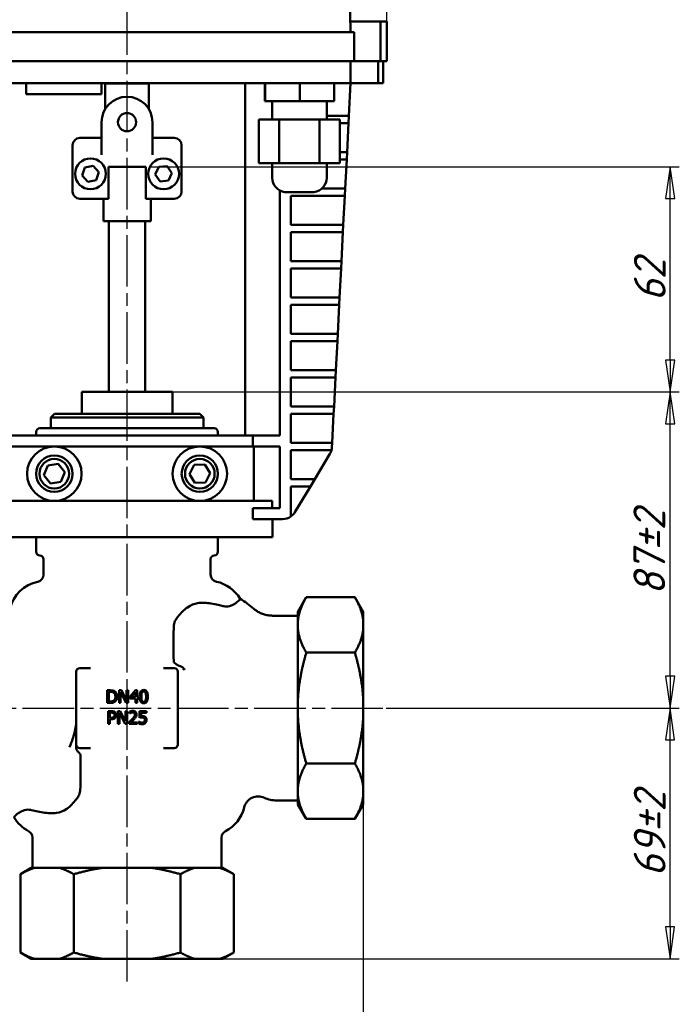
# Model space of a CAD drawing. Header units: millimetres. Extents: x -2152 to 4800, y -270 to 948.
# Tile 5 of 9: x 256 to 437, y 221 to 492. Entities that reach past the tile are written whole.
import ezdxf

# ---------------------------------------------------------------- set-up
doc = ezdxf.new("R2010")
doc.units = ezdxf.units.MM
doc.header["$LTSCALE"] = 2.5
doc.linetypes.add('CHAIN', pattern=[0.7087, 0.4724, -0.0591, 0.1181, -0.0591])
for name, color, linetype, lineweight in [('Видимый контур (ГОСТ)', 7, 'Continuous', 50), ('Линия резьбы (ГОСТ)', 7, 'Continuous', 25), ('Осевая линия (ГОСТ)', 7, 'Continuous', 25), ('Размер (ГОСТ)', 7, 'Continuous', 25)]:
    doc.layers.add(name, color=color, linetype=linetype, lineweight=lineweight)
doc.styles.add('Обычный текст (ГОСТ)', font='GOST Common Italic.ttf')
doc.dimstyles.new('Обычный (ГОСТ)', dxfattribs={"dimscale": 2.5, "dimtxt": 3.5, "dimasz": 3.5, "dimexe": 1, "dimexo": 0, "dimgap": 0.5, "dimtad": 1, "dimtxsty": 'Обычный текст (ГОСТ)', "dimblk": 'Filled-1', "dimcen": 0.09, "dimdle": 15, "dimclrd": 256, "dimclre": 256, "dimclrt": 256, "dimazin": 2, "dimtfac": 0.714286, "dimtdec": 3, "dimtmove": 0, "dimatfit": 3, "dimfxl": 1, "dimtolj": 1, "dimlwd": 25, "dimlwe": 25, "dimarcsym": 0})

# ---------------------------------------------------------------- blocks, each defined once
blk = doc.blocks.new('Filled-1')
at = {"color": 0}
for p, q in [((0, 0), (-1, 0.143)), ((-1, 0.143), (-1, -0.143)), ((-1, 0), (0, 0)), ((-1, -0.143), (0, 0))]:
    blk.add_line(p, q, dxfattribs=at)
at = {"color": 0, "flags": 128}
blk.add_lwpolyline([(-1, -0.143), (0, 0), (-1, 0.143), (-1, -0.143)], dxfattribs=at)
at = {"color": 0}
blk.add_solid([(-1, -0.143), (0, 0), (-1, 0.143), (-1, -0.143)], dxfattribs=at)
blk = doc.blocks.new('*D11')
at = {"layer": 'Defpoints', "color": 0, "linetype": 'Continuous', "transparency": 16777216}
for p in [(220.09, 280.98), (350.09, 280.98), (350.09, 193.48)]:
    blk.add_point(p, dxfattribs=at)
at = {"layer": 'Размер (ГОСТ)', "linetype": 'Continuous', "lineweight": 25, "transparency": 16777216}
for p, q in [((220.09, 280.98), (220.09, 190.98)), ((350.09, 280.98), (350.09, 190.98)), ((228.84, 193.48), (341.34, 193.48))]:
    blk.add_line(p, q, dxfattribs=at)
at = {"layer": 'Размер (ГОСТ)', "linetype": 'Continuous', "lineweight": 25, "transparency": 16777216, "xscale": 8.75, "yscale": 8.75, "zscale": 8.75, "rotation": 180}
blk.add_blockref('Filled-1', (220.09, 193.48), dxfattribs=at)
at = {"layer": 'Размер (ГОСТ)', "linetype": 'Continuous', "lineweight": 25, "transparency": 16777216, "xscale": 8.75, "yscale": 8.75, "zscale": 8.75}
blk.add_blockref('Filled-1', (350.09, 193.48), dxfattribs=at)
at = {"layer": 'Размер (ГОСТ)', "linetype": 'Continuous', "lineweight": 25, "transparency": 16777216, "insert": (271.01, 203.48), "char_height": 8.75, "attachment_point": 1, "style": 'Обычный текст (ГОСТ)'}
blk.add_mtext('\\A1;\\fGOST Common|b0|i1;{\\H8.7500;130±2}', dxfattribs=at)
blk = doc.blocks.new('*D12')
at = {"layer": 'Defpoints', "color": 0, "linetype": 'Continuous', "transparency": 16777216}
for p in [(356.34, 302.79), (434.51, 302.79), (303.63, 233.79)]:
    blk.add_point(p, dxfattribs=at)
at = {"layer": 'Размер (ГОСТ)', "linetype": 'Continuous', "lineweight": 25, "transparency": 16777216}
for p, q in [((356.34, 302.79), (437.01, 302.79)), ((434.51, 242.54), (434.51, 294.04)), ((303.63, 233.79), (437.01, 233.79))]:
    blk.add_line(p, q, dxfattribs=at)
at = {"layer": 'Размер (ГОСТ)', "linetype": 'Continuous', "lineweight": 25, "transparency": 16777216, "xscale": 8.75, "yscale": 8.75, "zscale": 8.75}
for p, rotation in [((434.51, 302.79), 90), ((434.51, 233.79), 270)]:
    blk.add_blockref('Filled-1', p, dxfattribs=dict(at, rotation=rotation))
at = {"layer": 'Размер (ГОСТ)', "linetype": 'Continuous', "lineweight": 25, "transparency": 16777216, "insert": (424.51, 256.37), "char_height": 8.75, "attachment_point": 1, "rotation": 90, "style": 'Обычный текст (ГОСТ)'}
blk.add_mtext('\\A1;\\fGOST Common|b0|i1;{\\H8.7500;69±2}', dxfattribs=at)
blk = doc.blocks.new('*D13')
at = {"layer": 'Defpoints', "color": 0, "linetype": 'Continuous', "transparency": 16777216}
for p in [(297.04, 389.79), (434.53, 389.79), (356.34, 302.79)]:
    blk.add_point(p, dxfattribs=at)
at = {"layer": 'Размер (ГОСТ)', "linetype": 'Continuous', "lineweight": 25, "transparency": 16777216}
for p, q in [((297.04, 389.79), (437.03, 389.79)), ((434.53, 311.54), (434.53, 381.04)), ((356.34, 302.79), (437.03, 302.79))]:
    blk.add_line(p, q, dxfattribs=at)
at = {"layer": 'Размер (ГОСТ)', "linetype": 'Continuous', "lineweight": 25, "transparency": 16777216, "xscale": 8.75, "yscale": 8.75, "zscale": 8.75}
for p, rotation in [((434.53, 389.79), 90), ((434.53, 302.79), 270)]:
    blk.add_blockref('Filled-1', p, dxfattribs=dict(at, rotation=rotation))
at = {"layer": 'Размер (ГОСТ)', "linetype": 'Continuous', "lineweight": 25, "transparency": 16777216, "insert": (424.41, 333.86), "char_height": 8.75, "attachment_point": 1, "rotation": 90, "style": 'Обычный текст (ГОСТ)'}
blk.add_mtext('\\A1;\\fGOST Common|b0|i1;{\\H8.7500;87±2}', dxfattribs=at)
blk = doc.blocks.new('*D14')
at = {"layer": 'Defpoints', "color": 0, "linetype": 'Continuous', "transparency": 16777216}
for p in [(291.59, 451.79), (434.54, 451.79), (297.04, 389.79)]:
    blk.add_point(p, dxfattribs=at)
at = {"layer": 'Размер (ГОСТ)', "linetype": 'Continuous', "lineweight": 25, "transparency": 16777216}
for p, q in [((291.59, 451.79), (437.04, 451.79)), ((434.54, 398.54), (434.54, 443.04)), ((297.04, 389.79), (437.04, 389.79))]:
    blk.add_line(p, q, dxfattribs=at)
at = {"layer": 'Размер (ГОСТ)', "linetype": 'Continuous', "lineweight": 25, "transparency": 16777216, "xscale": 8.75, "yscale": 8.75, "zscale": 8.75}
for p, rotation in [((434.54, 451.79), 90), ((434.54, 389.79), 270)]:
    blk.add_blockref('Filled-1', p, dxfattribs=dict(at, rotation=rotation))
at = {"layer": 'Размер (ГОСТ)', "linetype": 'Continuous', "lineweight": 25, "transparency": 16777216, "insert": (424.54, 414.71), "char_height": 8.75, "attachment_point": 1, "rotation": 90, "style": 'Обычный текст (ГОСТ)'}
blk.add_mtext('\\A1;62', dxfattribs=at)
blk = doc.blocks.new('*D15')
at = {"layer": 'Defpoints', "color": 0, "linetype": 'Continuous', "transparency": 16777216}
for p in [(356.59, 654.29), (213.59, 491.79), (356.59, 491.79)]:
    blk.add_point(p, dxfattribs=at)
at = {"layer": 'Размер (ГОСТ)', "linetype": 'Continuous', "lineweight": 25, "transparency": 16777216}
for p, q in [((213.59, 491.79), (213.59, 656.79)), ((356.59, 491.79), (356.59, 656.79)), ((222.34, 654.29), (347.84, 654.29))]:
    blk.add_line(p, q, dxfattribs=at)
at = {"layer": 'Размер (ГОСТ)', "linetype": 'Continuous', "lineweight": 25, "transparency": 16777216, "xscale": 8.75, "yscale": 8.75, "zscale": 8.75, "rotation": 180}
blk.add_blockref('Filled-1', (213.59, 654.29), dxfattribs=at)
at = {"layer": 'Размер (ГОСТ)', "linetype": 'Continuous', "lineweight": 25, "transparency": 16777216, "xscale": 8.75, "yscale": 8.75, "zscale": 8.75}
blk.add_blockref('Filled-1', (356.59, 654.29), dxfattribs=at)
at = {"layer": 'Размер (ГОСТ)', "linetype": 'Continuous', "lineweight": 25, "transparency": 16777216, "insert": (276.91, 664.29), "char_height": 8.75, "attachment_point": 1, "style": 'Обычный текст (ГОСТ)'}
blk.add_mtext('\\A1;143', dxfattribs=at)

msp = doc.modelspace()

# ---------------------------------------------------------------- linework, layer by layer
at = {"layer": 'Видимый контур (ГОСТ)'}
for p, q in [((346.588, 488.788), (346.274, 506.823)), ((346.536, 491.788), (354.789, 491.788)), ((354.789, 480.788), (354.789, 491.788)), ((356.588, 491.788), (354.789, 491.788)), ((356.588, 480.788), (356.588, 491.788)), ((227.588, 488.788), (342.588, 488.788)), ((342.588, 488.788), (347.588, 488.788)), ((347.588, 480.788), (347.588, 488.788)), ((227.588, 480.788), (342.588, 480.788)), ((347.588, 480.788), (342.588, 480.788)), ((346.588, 474.788), (346.588, 480.788)), ((347.588, 480.788), (354.789, 480.788)), ((354.137, 480.788), (354.137, 474.788)), ((356.588, 480.788), (354.789, 480.788)), ((355.588, 480.788), (355.588, 474.788)), ((341.588, 474.788), (228.588, 474.788)), ((257.346, 474.788), (257.346, 471.788)), ((278.058, 474.788), (278.058, 471.788)), ((279.088, 474.697), (291.088, 474.697)), ((279.088, 467.639), (279.088, 474.697)), ((291.088, 467.639), (291.088, 474.697)), ((317.588, 474.788), (317.588, 377.788)), ((322.99, 474.788), (322.99, 469.788)), ((323.079, 474.788), (323.079, 469.788)), ((332.604, 474.788), (332.604, 469.788)), ((346.588, 474.788), (341.588, 474.788)), ((342.04, 474.788), (342.04, 469.788)), ((346.128, 465.788), (346.588, 474.788)), ((354.137, 474.788), (346.588, 474.788)), ((354.137, 474.788), (355.588, 474.788)), ((278.058, 471.788), (257.346, 471.788)), ((323.079, 469.788), (322.99, 469.788)), ((332.604, 469.788), (323.079, 469.788)), ((325.015, 469.788), (325.015, 464.788)), ((342.04, 469.788), (332.604, 469.788)), ((340.015, 469.788), (340.015, 464.788)), ((278.088, 458.742), (278.088, 464.034)), ((292.088, 464.034), (292.088, 458.742)), ((326.9, 464.788), (321.365, 464.788)), ((321.365, 464.788), (321.365, 452.788)), ((338.051, 464.788), (326.9, 464.788)), ((326.9, 464.788), (326.9, 452.788)), ((343.666, 464.788), (338.051, 464.788)), ((338.051, 464.788), (338.051, 452.788)), ((342.123, 465.788), (340.015, 465.788)), ((342.123, 465.788), (346.128, 465.788)), ((343.666, 464.788), (343.666, 452.788)), ((346.026, 463.788), (343.666, 463.788)), ((345.617, 455.788), (346.026, 463.788)), ((346.026, 463.788), (346.128, 465.788)), ((278.088, 459.697), (272.088, 459.697)), ((278.088, 456.888), (278.088, 458.742)), ((298.088, 459.697), (292.088, 459.697)), ((292.088, 458.742), (292.088, 456.888)), ((270.088, 457.697), (270.088, 444.948)), ((278.088, 456.888), (278.088, 455.034)), ((292.088, 455.034), (292.088, 456.888)), ((300.088, 444.948), (300.088, 457.697)), ((343.666, 455.788), (345.617, 455.788)), ((345.515, 453.788), (345.617, 455.788)), ((326.9, 452.788), (321.365, 452.788)), ((325.015, 452.788), (325.015, 448.756)), ((338.051, 452.788), (326.9, 452.788)), ((343.666, 452.788), (338.051, 452.788)), ((340.015, 452.788), (340.015, 448.756)), ((345.515, 453.788), (343.666, 453.788)), ((345.105, 445.788), (345.515, 453.788)), ((272.772, 449.341), (273.486, 451.537)), ((273.486, 451.537), (275.745, 452.017)), ((275.745, 452.017), (277.29, 450.3)), ((277.29, 450.3), (276.575, 448.104)), ((279.965, 451.788), (279.965, 442.948)), ((290.212, 451.788), (279.965, 451.788)), ((290.212, 442.948), (290.212, 451.788)), ((292.847, 449.599), (293.805, 451.701)), ((293.805, 451.701), (296.104, 451.922)), ((296.104, 451.922), (297.445, 450.042)), ((297.445, 450.042), (296.487, 447.94)), ((274.316, 447.624), (272.772, 449.341)), ((276.575, 448.104), (274.316, 447.624)), ((294.188, 447.719), (292.847, 449.599)), ((296.487, 447.94), (294.188, 447.719)), ((327.12, 445.234), (327.12, 377.788)), ((336.515, 444.788), (328.515, 444.788)), ((341.1, 445.788), (338.696, 445.788)), ((341.1, 445.788), (345.105, 445.788)), ((345.003, 443.788), (345.105, 445.788)), ((272.088, 442.948), (279.965, 442.948)), ((278.588, 436.788), (278.588, 442.948)), ((290.212, 442.948), (298.088, 442.948)), ((291.588, 436.788), (291.588, 442.948)), ((330.12, 443.788), (330.12, 435.788)), ((330.12, 443.788), (340.998, 443.788)), ((345.003, 443.788), (340.998, 443.788)), ((344.594, 435.788), (345.003, 443.788)), ((291.588, 436.788), (278.588, 436.788)), ((280.088, 389.788), (280.088, 436.788)), ((290.088, 389.788), (290.088, 436.788)), ((340.589, 435.788), (330.12, 435.788)), ((330.12, 433.788), (330.12, 425.788)), ((330.12, 433.788), (340.486, 433.788)), ((344.492, 433.788), (340.486, 433.788)), ((340.589, 435.788), (344.594, 435.788)), ((344.083, 425.788), (344.492, 433.788)), ((344.492, 433.788), (344.594, 435.788)), ((340.077, 425.788), (330.12, 425.788)), ((340.077, 425.788), (344.083, 425.788)), ((343.98, 423.788), (344.083, 425.788)), ((330.12, 423.788), (330.12, 415.788)), ((330.12, 423.788), (339.975, 423.788)), ((343.98, 423.788), (339.975, 423.788)), ((343.571, 415.788), (343.98, 423.788)), ((339.566, 415.788), (330.12, 415.788)), ((339.566, 415.788), (343.571, 415.788)), ((343.469, 413.788), (343.571, 415.788)), ((330.12, 413.788), (330.12, 405.788)), ((330.12, 413.788), (339.464, 413.788)), ((343.469, 413.788), (339.464, 413.788)), ((343.06, 405.788), (343.469, 413.788)), ((339.055, 405.788), (330.12, 405.788)), ((330.12, 403.788), (330.12, 395.788)), ((330.12, 403.788), (338.952, 403.788)), ((342.958, 403.788), (338.952, 403.788)), ((339.055, 405.788), (343.06, 405.788)), ((342.548, 395.788), (342.958, 403.788)), ((342.958, 403.788), (343.06, 405.788)), ((338.543, 395.788), (330.12, 395.788)), ((338.543, 395.788), (342.548, 395.788)), ((342.446, 393.788), (342.548, 395.788)), ((330.12, 393.788), (330.12, 385.788)), ((330.12, 393.788), (338.441, 393.788)), ((342.446, 393.788), (338.441, 393.788)), ((342.037, 385.788), (342.446, 393.788)), ((272.632, 389.788), (273.132, 389.788)), ((272.632, 389.788), (272.632, 383.788)), ((273.132, 389.788), (284.588, 389.788)), ((284.588, 389.788), (285.588, 389.788)), ((285.588, 389.788), (297.045, 389.788)), ((297.045, 389.788), (297.545, 389.788)), ((297.545, 383.788), (297.545, 389.788)), ((338.032, 385.788), (330.12, 385.788)), ((338.032, 385.788), (342.037, 385.788)), ((341.935, 383.788), (342.037, 385.788)), ((265.088, 383.788), (264.088, 382.788)), ((306.088, 382.788), (264.088, 382.788)), ((264.088, 379.788), (264.088, 382.788)), ((265.088, 383.788), (305.088, 383.788)), ((305.088, 383.788), (306.088, 382.788)), ((306.088, 379.788), (306.088, 382.788)), ((330.12, 383.788), (330.12, 375.788)), ((330.12, 383.788), (337.93, 383.788)), ((341.935, 383.788), (337.93, 383.788)), ((341.526, 375.788), (341.935, 383.788)), ((261.088, 379.788), (309.088, 379.788)), ((319.729, 377.788), (250.447, 377.788)), ((260.088, 377.788), (260.088, 378.788)), ((310.088, 377.788), (310.088, 378.788)), ((319.729, 377.788), (327.12, 377.788)), ((319.729, 374.788), (319.729, 377.788)), ((265.068, 374.788), (250.447, 374.788)), ((305.109, 374.788), (265.068, 374.788)), ((319.729, 374.788), (305.109, 374.788)), ((319.729, 374.788), (327.12, 374.788)), ((319.96, 374.788), (319.96, 359.788)), ((327.12, 374.788), (327.12, 357.788)), ((337.52, 375.788), (330.12, 375.788)), ((337.52, 375.788), (341.526, 375.788)), ((341.464, 374.59), (341.526, 375.788)), ((330.12, 373.788), (330.12, 365.788)), ((330.12, 373.788), (337.418, 373.788)), ((336.726, 365.788), (340.899, 372.735)), ((341.341, 373.788), (337.418, 373.788)), ((262.208, 366.898), (263.301, 369.57)), ((263.301, 369.57), (266.161, 369.96)), ((266.161, 369.96), (267.929, 367.677)), ((302.224, 367.177), (303.571, 369.731)), ((303.571, 369.731), (306.455, 369.841)), ((306.455, 369.841), (307.993, 367.398)), ((263.975, 364.616), (262.208, 366.898)), ((267.929, 367.677), (266.836, 365.005)), ((303.762, 364.734), (302.224, 367.177)), ((307.993, 367.398), (306.647, 364.845)), ((266.836, 365.005), (263.975, 364.616)), ((306.647, 364.845), (303.762, 364.734)), ((332.06, 365.788), (330.12, 365.788)), ((330.12, 363.788), (330.12, 355.49)), ((330.12, 363.788), (330.859, 363.788)), ((335.525, 363.788), (330.859, 363.788)), ((331.286, 356.728), (335.525, 363.788)), ((332.06, 365.788), (336.726, 365.788)), ((335.525, 363.788), (336.726, 365.788)), ((265.068, 359.788), (245.201, 359.788)), ((305.109, 359.788), (265.068, 359.788)), ((324.976, 359.788), (305.109, 359.788)), ((319.729, 354.788), (319.729, 357.788)), ((319.729, 357.788), (327.12, 357.788)), ((324.976, 359.788), (324.976, 357.788)), ((327.857, 354.788), (319.729, 354.788)), ((325.088, 354.788), (325.088, 349.788)), ((245.088, 349.788), (325.088, 349.788)), ((260.088, 349.788), (260.088, 345.788)), ((310.088, 349.788), (310.088, 345.788)), ((262.088, 339.524), (262.088, 343.788)), ((308.088, 339.524), (308.088, 343.788)), ((332.088, 329.301), (334.398, 333.301)), ((347.779, 333.301), (334.398, 333.301)), ((350.088, 329.301), (347.779, 333.301)), ((332.088, 328.213), (325.133, 328.213)), ((332.088, 329.301), (332.088, 326.751)), ((350.088, 326.751), (350.088, 329.301)), ((332.088, 324.593), (332.088, 326.751)), ((350.088, 324.593), (350.088, 326.751)), ((332.088, 324.593), (332.088, 304.946)), ((350.088, 304.946), (350.088, 324.593)), ((347.779, 318.044), (334.398, 318.044)), ((271.088, 313.077), (271.088, 312.788)), ((271.088, 312.788), (271.088, 292.788)), ((275.026, 313.788), (272.088, 313.788)), ((298.088, 313.788), (295.151, 313.788)), ((299.088, 292.788), (299.088, 312.788)), ((280.405, 307.687), (279.608, 307.687)), ((279.608, 307.687), (279.608, 304.187)), ((280.073, 307.284), (280.427, 307.284)), ((280.073, 304.59), (280.073, 307.284)), ((283.533, 307.687), (282.872, 307.687)), ((282.872, 307.687), (282.872, 304.187)), ((283.306, 304.187), (283.306, 307.205)), ((283.306, 307.205), (284.855, 304.187)), ((284.943, 304.916), (283.533, 307.687)), ((285.377, 307.687), (284.943, 307.687)), ((284.943, 307.687), (284.943, 304.916)), ((285.377, 304.187), (285.377, 307.687)), ((287.39, 307.687), (285.825, 305.883)), ((286.194, 305.767), (287.371, 307.134)), ((287.371, 307.134), (287.371, 305.767)), ((287.822, 307.687), (287.39, 307.687)), ((287.822, 305.767), (287.822, 307.687)), ((279.608, 304.187), (280.413, 304.187)), ((280.427, 304.59), (280.073, 304.59)), ((282.872, 304.187), (283.306, 304.187)), ((284.855, 304.187), (285.377, 304.187)), ((285.825, 305.883), (285.825, 305.39)), ((285.825, 305.39), (287.371, 305.39)), ((287.371, 305.767), (286.194, 305.767)), ((287.371, 305.39), (287.371, 304.187)), ((287.371, 304.187), (287.822, 304.187)), ((288.238, 305.767), (287.822, 305.767)), ((287.822, 304.187), (287.822, 305.39)), ((287.822, 305.39), (288.238, 305.39)), ((288.238, 305.39), (288.238, 305.767)), ((332.088, 300.63), (332.088, 304.946)), ((350.088, 300.63), (350.088, 304.946)), ((280.792, 301.924), (279.913, 301.924)), ((279.913, 301.924), (279.913, 298.424)), ((280.378, 300.126), (280.378, 301.522)), ((280.378, 301.522), (280.763, 301.522)), ((283.228, 301.924), (282.567, 301.924)), ((282.567, 301.924), (282.567, 298.424)), ((283.001, 301.442), (284.55, 298.424)), ((283.001, 298.424), (283.001, 301.442)), ((284.638, 299.153), (283.228, 301.924)), ((285.072, 301.924), (284.638, 301.924)), ((284.638, 301.924), (284.638, 299.153)), ((285.072, 298.424), (285.072, 301.924)), ((285.755, 301.788), (285.755, 301.289)), ((285.755, 301.289), (285.781, 301.289)), ((290.41, 301.924), (288.49, 301.924)), ((288.49, 301.924), (288.49, 300.121)), ((288.94, 300.58), (288.94, 301.513)), ((288.94, 301.513), (290.41, 301.513)), ((290.41, 301.513), (290.41, 301.924)), ((279.913, 298.424), (280.378, 298.424)), ((280.695, 300.126), (280.378, 300.126)), ((280.378, 298.424), (280.378, 299.729)), ((280.378, 299.729), (280.772, 299.729)), ((282.567, 298.424), (283.001, 298.424)), ((284.55, 298.424), (285.072, 298.424)), ((285.682, 298.921), (285.682, 298.424)), ((285.682, 298.424), (287.84, 298.424)), ((287.84, 298.83), (286.121, 298.83)), ((287.84, 298.424), (287.84, 298.83)), ((288.379, 299.046), (288.345, 299.046)), ((288.345, 299.046), (288.345, 298.549)), ((332.088, 300.63), (332.088, 280.982)), ((350.088, 280.982), (350.088, 300.63)), ((271.088, 292.788), (271.088, 292.007)), ((299.088, 292.499), (299.088, 292.788)), ((272.088, 291.788), (275.026, 291.788)), ((295.151, 291.788), (298.088, 291.788)), ((347.779, 287.531), (334.398, 287.531)), ((332.088, 278.824), (332.088, 280.982)), ((350.088, 278.824), (350.088, 280.982)), ((332.088, 277.363), (326.234, 277.363)), ((332.088, 278.824), (332.088, 276.275)), ((350.088, 276.275), (350.088, 278.824)), ((332.088, 276.275), (334.398, 272.275)), ((350.088, 276.275), (347.779, 272.275)), ((347.779, 272.275), (334.398, 272.275)), ((259.088, 267.122), (259.088, 258.788)), ((311.088, 267.122), (311.088, 258.788)), ((258.73, 258.788), (255.73, 257.056)), ((259.594, 258.788), (258.73, 258.788)), ((260.351, 258.788), (259.594, 258.788)), ((260.351, 258.788), (265.789, 258.788)), ((266.546, 258.788), (265.789, 258.788)), ((278.137, 258.788), (266.546, 258.788)), ((279.651, 258.788), (278.137, 258.788)), ((279.651, 258.788), (290.526, 258.788)), ((292.04, 258.788), (290.526, 258.788)), ((303.631, 258.788), (292.04, 258.788)), ((304.388, 258.788), (303.631, 258.788)), ((304.388, 258.788), (309.826, 258.788)), ((310.583, 258.788), (309.826, 258.788)), ((311.447, 258.788), (310.583, 258.788)), ((311.447, 258.788), (314.447, 257.056)), ((255.73, 257.056), (255.73, 235.52)), ((270.409, 257.056), (270.409, 235.52)), ((299.768, 257.056), (299.768, 235.52)), ((314.447, 257.056), (314.447, 235.52)), ((258.73, 233.788), (255.73, 235.52)), ((258.73, 233.788), (259.594, 233.788)), ((266.546, 233.788), (259.594, 233.788)), ((266.546, 233.788), (278.137, 233.788)), ((292.04, 233.788), (278.137, 233.788)), ((292.04, 233.788), (303.631, 233.788)), ((310.583, 233.788), (303.631, 233.788)), ((310.583, 233.788), (311.447, 233.788)), ((311.447, 233.788), (314.447, 235.52))]:
    msp.add_line(p, q, dxfattribs=at)
for centre, radius in [((285.088, 464.034), 2.5), ((275.031, 449.821), 4.25), ((295.146, 449.821), 4.25), ((265.068, 367.288), 7.5), ((305.109, 367.288), 7.5), ((265.068, 367.288), 5), ((265.068, 367.288), 4.08), ((305.109, 367.288), 5), ((305.109, 367.288), 4.08)]:
    msp.add_circle(centre, radius, dxfattribs=at)
for centre, radius, start, end in [((285.088, 464.034), 7, 0, 180), ((272.088, 457.697), 2, 90, 180), ((298.088, 457.697), 2, 0, 90), ((329.015, 448.756), 4, 180, 262.81924), ((336.015, 448.756), 4, 277.18076, 0), ((272.088, 444.948), 2, 180, 270), ((298.088, 444.948), 2, 270, 0), ((261.088, 378.788), 1, 90, 180), ((309.088, 378.788), 1, 0, 90), ((337.47, 374.795), 4, 345.41806, 357.07249), ((337.47, 374.795), 4, 329.01313, 345.41806), ((327.857, 358.788), 4, 270, 304.46648), ((327.857, 358.788), 4, 304.46648, 329.01313), ((261.088, 345.788), 1, 180, 270), ((261.088, 343.788), 1, 0, 90), ((309.088, 343.788), 1, 90, 180), ((309.088, 345.788), 1, 270, 0), ((260.088, 339.524), 2, 282.0247, 0), ((310.088, 339.524), 2, 180, 257.9753), ((262.588, 327.788), 10, 102.0247, 166.30865), ((307.588, 327.788), 10, 30.5669, 77.9753), ((272.088, 312.788), 1, 90, 180), ((298.088, 312.788), 1, 0, 90), ((272.088, 292.788), 1, 180, 270), ((298.088, 292.788), 1, 270, 0), ((321.191, 274.474), 4, 65.14713, 166.30865), ((326.234, 285.363), 8, 245.14713, 270), ((307.588, 277.788), 10, 297.27961, 346.30865), ((262.588, 277.788), 10, 210.5669, 242.72039), ((257.088, 267.122), 2, 0, 62.72039), ((313.088, 267.122), 2, 117.27961, 180)]:
    msp.add_arc(centre, radius, start, end, dxfattribs=at)
for points, knots in [([(311.508, 330.847), (310.787, 331.037), (309.647, 331.325), (306.996, 331.729), (305.706, 331.841), (303.62, 331.51), (302.668, 331.206), (300.718, 329.832), (299.877, 328.918), (299.002, 327.841), (298.98, 327.815), (298.959, 327.788)], [-24.9498148, -24.9498148, -24.9498148, -24.9498148, -23.9158509, -23.9158509, -23.0940777, -23.0940777, -22.5251432, -22.5251432, -21.9813521, -21.9813521, -21.9674822, -21.9674822, -21.9674822, -21.9674822]), ([(316.199, 332.873), (316.218, 332.841), (316.08, 332.632), (315.228, 331.797), (314.334, 331.134), (312.718, 330.726), (312.173, 330.707), (311.625, 330.818), (311.571, 330.83), (311.508, 330.847)], [-7.3938542, -7.3938542, -7.3938542, -7.3938542, -6.4396462, -6.4396462, -5.0219028, -5.0219028, -4.2934304, -4.2934304, -4.2161061, -4.2161061, -4.2161061, -4.2161061]), ([(325.133, 328.213), (324.697, 328.213), (324.26, 328.249), (323.414, 328.388), (323.006, 328.49), (322.246, 328.741), (321.892, 328.89), (321.249, 329.21), (320.958, 329.382), (320.436, 329.729), (320.205, 329.906), (319.999, 330.078)], [2.4325514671, 2.4325514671, 2.4325514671, 2.4325514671, 2.43384966, 2.43384966, 2.4351478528, 2.4351478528, 2.4364460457, 2.4364460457, 2.4377442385, 2.4377442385, 2.4390424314, 2.4390424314, 2.4390424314, 2.4390424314]), ([(297.952, 325.205), (297.884, 323.409), (297.859, 321.551), (297.865, 318.439), (297.883, 317.11), (297.914, 315.788)], [-1.08595246, -1.08595246, -1.08595246, -1.08595246, -0.54562009, -0.54562009, -0.15130948, -0.15130948, -0.15130948, -0.15130948]), ([(298.959, 327.788), (298.686, 327.45), (298.451, 327.075), (298.081, 326.201), (297.971, 325.713), (297.952, 325.205)], [-0.28873953, -0.28873953, -0.28873953, -0.28873953, -0.15269573, -0.15269573, 0, 0, 0, 0]), ([(297.914, 315.788), (297.916, 315.716), (297.929, 315.646), (297.952, 315.576), (297.977, 315.498), (298.014, 315.425), (298.11, 315.279), (298.171, 315.206), (298.397, 314.98), (298.596, 314.842), (298.889, 314.674), (298.987, 314.623), (299.088, 314.575)], [-0.02211543, -0.02211543, -0.02211543, -0.02211543, 0, 0, 0, 0.02451632, 0.02451632, 0.05241747, 0.05241747, 0.11780288, 0.11780288, 0.14869616, 0.14869616, 0.14869616, 0.14869616]), ([(299.088, 314.575), (299.12, 314.56), (299.151, 314.546), (299.356, 314.453), (299.538, 314.382), (299.723, 314.318)], [0.44850771, 0.44850771, 0.44850771, 0.44850771, 0.457806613, 0.457806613, 0.509303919, 0.509303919, 0.509303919, 0.509303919]), ([(299.723, 314.318), (299.906, 314.255), (300.077, 314.166), (300.488, 313.88), (300.689, 313.665), (300.876, 313.437)], [0, 0, 0, 0, 0.05827356, 0.05827356, 0.1498377, 0.1498377, 0.1498377, 0.1498377]), ([(300.402, 313.559), (300.412, 313.557), (300.421, 313.556), (300.578, 313.53), (300.728, 313.488), (300.876, 313.437)], [-0.002993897, -0.002993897, -0.002993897, -0.002993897, 0, 0, 0.047426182, 0.047426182, 0.047426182, 0.047426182]), ([(300.876, 313.437), (300.891, 313.474), (300.907, 313.511), (300.924, 313.553), (300.926, 313.557), (300.927, 313.562)], [-0.012047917, -0.012047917, -0.012047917, -0.012047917, 0, 0, 0.001449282, 0.001449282, 0.001449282, 0.001449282]), ([(281.658, 307.409), (281.513, 307.505), (281.347, 307.569), (281.09, 307.637), (280.876, 307.687), (280.405, 307.687)], [-0.40837265, -0.40837265, -0.40837265, -0.40837265, -0.14133287, -0.14133287, 0, 0, 0, 0]), ([(280.427, 307.284), (280.707, 307.284), (280.867, 307.255), (281.094, 307.202), (281.227, 307.148), (281.352, 307.075)], [-0.070078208, -0.070078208, -0.070078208, -0.070078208, -0.04344913, -0.04344913, 0, 0, 0, 0]), ([(281.352, 307.075), (281.447, 307.017), (281.53, 306.946), (281.674, 306.774), (281.731, 306.677), (281.854, 306.374), (281.882, 306.154), (281.882, 305.94)], [-0.13123432, -0.13123432, -0.13123432, -0.13123432, -0.09804191, -0.09804191, -0.06428736, -0.06428736, 0, 0, 0, 0]), ([(282.367, 305.934), (282.367, 306.13), (282.347, 306.327), (282.237, 306.728), (282.154, 306.878), (281.968, 307.157), (281.827, 307.297), (281.658, 307.409)], [-0.13573814, -0.13573814, -0.13573814, -0.13573814, -0.10047704, -0.10047704, -0.0608476, -0.0608476, 0, 0, 0, 0]), ([(289.674, 307.758), (289.583, 307.758), (289.493, 307.75), (289.324, 307.713), (289.246, 307.685), (289.07, 307.594), (288.982, 307.521), (288.822, 307.329), (288.749, 307.198), (288.586, 306.706), (288.553, 306.316), (288.553, 305.934)], [-0.31608386, -0.31608386, -0.31608386, -0.31608386, -0.27296623, -0.27296623, -0.23358036, -0.23358036, -0.17811947, -0.17811947, -0.11451105, -0.11451105, 0, 0, 0, 0]), ([(289.03, 305.934), (289.03, 306.281), (289.049, 306.486), (289.071, 306.707), (289.098, 306.866), (289.152, 307.001)], [-0.066879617, -0.066879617, -0.066879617, -0.066879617, -0.043642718, -0.043642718, 0, 0, 0, 0]), ([(289.152, 307.001), (289.17, 307.046), (289.192, 307.09), (289.241, 307.168), (289.268, 307.202), (289.353, 307.285), (289.405, 307.313), (289.52, 307.359), (289.597, 307.369), (289.674, 307.369)], [-0.054393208, -0.054393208, -0.054393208, -0.054393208, -0.045227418, -0.045227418, -0.036976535, -0.036976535, -0.022980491, -0.022980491, 0, 0, 0, 0]), ([(290.791, 305.937), (290.791, 306.176), (290.777, 306.426), (290.706, 306.845), (290.656, 307.034), (290.511, 307.336), (290.439, 307.43), (290.288, 307.58), (290.194, 307.642), (289.957, 307.737), (289.815, 307.758), (289.674, 307.758)], [-0.19181601, -0.19181601, -0.19181601, -0.19181601, -0.14389392, -0.14389392, -0.1065276, -0.1065276, -0.07672432, -0.07672432, -0.04252728, -0.04252728, 0, 0, 0, 0]), ([(289.674, 307.369), (289.717, 307.369), (289.76, 307.366), (289.84, 307.351), (289.877, 307.34), (289.946, 307.309), (290, 307.281), (290.114, 307.159), (290.156, 307.085), (290.187, 307.006)], [-0.10559377, -0.10559377, -0.10559377, -0.10559377, -0.07630547, -0.07630547, -0.04989574, -0.04989574, -0.0252891, -0.0252891, 0, 0, 0, 0]), ([(290.187, 307.006), (290.254, 306.837), (290.277, 306.65), (290.308, 306.36), (290.315, 306.14), (290.315, 305.937)], [-0.0872171, -0.0872171, -0.0872171, -0.0872171, -0.060842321, -0.060842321, 0, 0, 0, 0]), ([(280.413, 304.187), (280.634, 304.187), (280.894, 304.199), (281.211, 304.264), (281.406, 304.313), (281.653, 304.468)], [-0.28084093, -0.28084093, -0.28084093, -0.28084093, -0.08728295, -0.08728295, 0, 0, 0, 0]), ([(281.394, 304.822), (281.331, 304.778), (281.264, 304.741), (281.094, 304.667), (281.01, 304.648), (280.795, 304.602), (280.606, 304.59), (280.427, 304.59)], [-0.074312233, -0.074312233, -0.074312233, -0.074312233, -0.06573242, -0.06573242, -0.053662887, -0.053662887, 0, 0, 0, 0]), ([(281.882, 305.94), (281.882, 305.783), (281.869, 305.621), (281.806, 305.368), (281.763, 305.237), (281.603, 304.994), (281.508, 304.899), (281.394, 304.822)], [-0.15837325, -0.15837325, -0.15837325, -0.15837325, -0.08754222, -0.08754222, -0.04098995, -0.04098995, 0, 0, 0, 0]), ([(281.653, 304.468), (281.779, 304.552), (281.889, 304.653), (282.091, 304.905), (282.171, 305.051), (282.325, 305.424), (282.367, 305.676), (282.367, 305.934)], [-0.1600605, -0.1600605, -0.1600605, -0.1600605, -0.12119321, -0.12119321, -0.07735371, -0.07735371, 0, 0, 0, 0]), ([(288.553, 305.934), (288.553, 305.695), (288.567, 305.444), (288.638, 305.025), (288.687, 304.836), (288.828, 304.542), (288.898, 304.446), (289.054, 304.292), (289.148, 304.23), (289.387, 304.134), (289.53, 304.113), (289.674, 304.113)], [-0.20458805, -0.20458805, -0.20458805, -0.20458805, -0.15070722, -0.15070722, -0.10895699, -0.10895699, -0.07727916, -0.07727916, -0.0430134, -0.0430134, 0, 0, 0, 0]), ([(289.149, 304.879), (289.078, 305.063), (289.06, 305.241), (289.035, 305.514), (289.03, 305.74), (289.03, 305.934)], [-0.081744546, -0.081744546, -0.081744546, -0.081744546, -0.05844055, -0.05844055, 0, 0, 0, 0]), ([(289.674, 304.502), (289.629, 304.502), (289.583, 304.506), (289.499, 304.522), (289.46, 304.534), (289.395, 304.564), (289.338, 304.595), (289.221, 304.723), (289.179, 304.799), (289.149, 304.879)], [-0.12265605, -0.12265605, -0.12265605, -0.12265605, -0.08546295, -0.08546295, -0.05205622, -0.05205622, -0.02579315, -0.02579315, 0, 0, 0, 0]), ([(289.674, 304.113), (289.763, 304.113), (289.852, 304.121), (290.019, 304.158), (290.095, 304.185), (290.271, 304.276), (290.359, 304.348), (290.519, 304.541), (290.593, 304.673), (290.758, 305.165), (290.791, 305.555), (290.791, 305.937)], [-0.31401255, -0.31401255, -0.31401255, -0.31401255, -0.27184512, -0.27184512, -0.23324413, -0.23324413, -0.1782157, -0.1782157, -0.11462067, -0.11462067, 0, 0, 0, 0]), ([(290.19, 304.871), (290.173, 304.826), (290.152, 304.782), (290.103, 304.704), (290.076, 304.669), (289.993, 304.588), (289.941, 304.559), (289.826, 304.513), (289.75, 304.502), (289.674, 304.502)], [-0.055121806, -0.055121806, -0.055121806, -0.055121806, -0.045640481, -0.045640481, -0.037093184, -0.037093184, -0.022754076, -0.022754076, 0, 0, 0, 0]), ([(290.315, 305.937), (290.315, 305.604), (290.297, 305.409), (290.271, 305.166), (290.243, 305.006), (290.19, 304.871)], [-0.07353823, -0.07353823, -0.07353823, -0.07353823, -0.043596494, -0.043596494, 0, 0, 0, 0]), ([(280.763, 301.522), (280.864, 301.522), (281.024, 301.517), (281.239, 301.467), (281.317, 301.435), (281.387, 301.388)], [-0.066079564, -0.066079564, -0.066079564, -0.066079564, -0.025412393, -0.025412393, 0, 0, 0, 0]), ([(281.708, 301.706), (281.591, 301.787), (281.461, 301.841), (281.208, 301.9), (281.042, 301.924), (280.792, 301.924)], [-0.16555373, -0.16555373, -0.16555373, -0.16555373, -0.07494064, -0.07494064, 0, 0, 0, 0]), ([(281.387, 301.388), (281.433, 301.358), (281.473, 301.323), (281.542, 301.239), (281.568, 301.194), (281.626, 301.053), (281.64, 300.954), (281.64, 300.855)], [-0.062027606, -0.062027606, -0.062027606, -0.062027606, -0.045669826, -0.045669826, -0.029522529, -0.029522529, 0, 0, 0, 0]), ([(281.64, 300.855), (281.64, 300.711), (281.614, 300.616), (281.554, 300.468), (281.503, 300.398), (281.441, 300.336)], [-0.047813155, -0.047813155, -0.047813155, -0.047813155, -0.02617004, -0.02617004, 0, 0, 0, 0]), ([(282.125, 300.869), (282.125, 300.975), (282.114, 301.081), (282.068, 301.252), (282.036, 301.339), (281.903, 301.545), (281.814, 301.634), (281.708, 301.706)], [-0.12516518, -0.12516518, -0.12516518, -0.12516518, -0.07343034, -0.07343034, -0.03849855, -0.03849855, 0, 0, 0, 0]), ([(281.819, 300.092), (281.867, 300.14), (281.91, 300.193), (281.986, 300.309), (282.018, 300.372), (282.085, 300.542), (282.125, 300.686), (282.125, 300.869)], [-0.12386578, -0.12386578, -0.12386578, -0.12386578, -0.09019905, -0.09019905, -0.05516574, -0.05516574, 0, 0, 0, 0]), ([(286.652, 301.998), (286.486, 301.998), (286.32, 301.972), (286.091, 301.91), (285.897, 301.858), (285.755, 301.788)], [-0.15890942, -0.15890942, -0.15890942, -0.15890942, -0.047502, -0.047502, 0, 0, 0, 0]), ([(285.781, 301.289), (285.826, 301.321), (285.883, 301.357), (285.954, 301.401), (286.023, 301.443), (286.121, 301.482)], [-0.09223777, -0.09223777, -0.09223777, -0.09223777, -0.031702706, -0.031702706, 0, 0, 0, 0]), ([(286.121, 301.482), (286.2, 301.515), (286.282, 301.541), (286.406, 301.571), (286.499, 301.593), (286.618, 301.593)], [-0.10852049, -0.10852049, -0.10852049, -0.10852049, -0.03566853, -0.03566853, 0, 0, 0, 0]), ([(287.219, 301.011), (287.219, 300.917), (287.207, 300.825), (287.157, 300.641), (287.12, 300.552), (286.955, 300.254), (286.733, 299.99), (286.527, 299.763)], [-0.16418866, -0.16418866, -0.16418866, -0.16418866, -0.12872778, -0.12872778, -0.09201221, -0.09201221, 0, 0, 0, 0]), ([(286.618, 301.593), (286.73, 301.593), (286.809, 301.573), (286.93, 301.532), (286.991, 301.498), (287.046, 301.451)], [-0.03835738, -0.03835738, -0.03835738, -0.03835738, -0.021531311, -0.021531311, 0, 0, 0, 0]), ([(287.695, 301.037), (287.695, 301.112), (287.689, 301.187), (287.663, 301.328), (287.643, 301.394), (287.572, 301.561), (287.509, 301.651), (287.365, 301.791), (287.271, 301.863), (286.981, 301.977), (286.815, 301.998), (286.652, 301.998)], [-0.22046186, -0.22046186, -0.22046186, -0.22046186, -0.1832692, -0.1832692, -0.14899313, -0.14899313, -0.09328952, -0.09328952, -0.04905442, -0.04905442, 0, 0, 0, 0]), ([(287.046, 301.451), (287.074, 301.427), (287.098, 301.4), (287.141, 301.339), (287.159, 301.305), (287.191, 301.225), (287.219, 301.144), (287.219, 301.011)], [-0.10253591, -0.10253591, -0.10253591, -0.10253591, -0.07186523, -0.07186523, -0.03971384, -0.03971384, 0, 0, 0, 0]), ([(287.514, 300.336), (287.572, 300.437), (287.616, 300.544), (287.664, 300.717), (287.695, 300.844), (287.695, 301.037)], [-0.16570419, -0.16570419, -0.16570419, -0.16570419, -0.05792876, -0.05792876, 0, 0, 0, 0]), ([(269.249, 292.014), (269.251, 292.018), (269.253, 292.023), (270.001, 293.837), (270.358, 294.974), (270.858, 296.742), (271.088, 297.938), (271.088, 299.106)], [-0.0014611, -0.0014611, -0.0014611, -0.0014611, 0, 0, 0.5872143, 0.5872143, 1.6262261, 1.6262261, 1.6262261, 1.6262261]), ([(281.441, 300.336), (281.403, 300.296), (281.36, 300.263), (281.247, 300.198), (281.186, 300.18), (281.02, 300.137), (280.855, 300.126), (280.695, 300.126)], [-0.067898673, -0.067898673, -0.067898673, -0.067898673, -0.059454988, -0.059454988, -0.047822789, -0.047822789, 0, 0, 0, 0]), ([(280.772, 299.729), (281.126, 299.729), (281.318, 299.791), (281.573, 299.895), (281.705, 299.98), (281.819, 300.092)], [-0.082422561, -0.082422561, -0.082422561, -0.082422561, -0.047986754, -0.047986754, 0, 0, 0, 0]), ([(286.527, 299.763), (286.396, 299.619), (286.26, 299.478), (286.036, 299.259), (285.889, 299.116), (285.682, 298.921)], [-0.22558234, -0.22558234, -0.22558234, -0.22558234, -0.0853349, -0.0853349, 0, 0, 0, 0]), ([(286.121, 298.83), (286.255, 298.954), (286.424, 299.114), (286.674, 299.353), (286.827, 299.5), (287.046, 299.738)], [-0.20158805, -0.20158805, -0.20158805, -0.20158805, -0.0969121, -0.0969121, 0, 0, 0, 0]), ([(287.046, 299.738), (287.136, 299.833), (287.222, 299.931), (287.341, 300.076), (287.431, 300.187), (287.514, 300.336)], [-0.1699176, -0.1699176, -0.1699176, -0.1699176, -0.05114024, -0.05114024, 0, 0, 0, 0]), ([(288.345, 298.549), (288.477, 298.484), (288.624, 298.439), (288.858, 298.385), (289.033, 298.351), (289.261, 298.351)], [-0.17677266, -0.17677266, -0.17677266, -0.17677266, -0.06850365, -0.06850365, 0, 0, 0, 0]), ([(288.756, 298.858), (288.681, 298.887), (288.605, 298.918), (288.506, 298.969), (288.432, 299.007), (288.379, 299.046)], [-0.070601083, -0.070601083, -0.070601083, -0.070601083, -0.019758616, -0.019758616, 0, 0, 0, 0]), ([(288.49, 300.121), (288.584, 300.141), (288.702, 300.161), (288.848, 300.184), (288.991, 300.206), (289.182, 300.206)], [-0.16423199, -0.16423199, -0.16423199, -0.16423199, -0.05726611, -0.05726611, 0, 0, 0, 0]), ([(289.269, 298.756), (289.183, 298.756), (289.094, 298.764), (288.924, 298.803), (288.839, 298.83), (288.756, 298.858)], [-0.052405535, -0.052405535, -0.052405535, -0.052405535, -0.026474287, -0.026474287, 0, 0, 0, 0]), ([(289.258, 300.6), (289.209, 300.6), (289.157, 300.598), (289.084, 300.594), (289.023, 300.591), (288.94, 300.58)], [-0.076870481, -0.076870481, -0.076870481, -0.076870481, -0.02510792, -0.02510792, 0, 0, 0, 0]), ([(289.182, 300.206), (289.324, 300.206), (289.469, 300.188), (289.646, 300.122), (289.704, 300.089), (289.754, 300.044)], [-0.056540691, -0.056540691, -0.056540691, -0.056540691, -0.020299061, -0.020299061, 0, 0, 0, 0]), ([(290.069, 300.382), (290.015, 300.423), (289.957, 300.46), (289.837, 300.519), (289.776, 300.541), (289.652, 300.57), (289.515, 300.6), (289.258, 300.6)], [-0.24096281, -0.24096281, -0.24096281, -0.24096281, -0.15671035, -0.15671035, -0.07714406, -0.07714406, 0, 0, 0, 0]), ([(289.261, 298.351), (289.36, 298.351), (289.458, 298.36), (289.618, 298.395), (289.709, 298.42), (289.93, 298.526), (290.033, 298.6), (290.12, 298.694)], [-0.12663948, -0.12663948, -0.12663948, -0.12663948, -0.0735179, -0.0735179, -0.03852684, -0.03852684, 0, 0, 0, 0]), ([(289.774, 298.969), (289.743, 298.933), (289.708, 298.901), (289.63, 298.846), (289.589, 298.824), (289.498, 298.79), (289.403, 298.756), (289.269, 298.756)], [-0.11605878, -0.11605878, -0.11605878, -0.11605878, -0.07773392, -0.07773392, -0.03992352, -0.03992352, 0, 0, 0, 0]), ([(289.754, 300.044), (289.787, 300.017), (289.816, 299.987), (289.875, 299.907), (289.894, 299.865), (289.941, 299.752), (289.953, 299.646), (289.953, 299.539)], [-0.047589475, -0.047589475, -0.047589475, -0.047589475, -0.040971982, -0.040971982, -0.032077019, -0.032077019, 0, 0, 0, 0]), ([(289.953, 299.539), (289.953, 299.369), (289.925, 299.265), (289.876, 299.12), (289.834, 299.04), (289.774, 298.969)], [-0.045866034, -0.045866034, -0.045866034, -0.045866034, -0.027637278, -0.027637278, 0, 0, 0, 0]), ([(290.43, 299.536), (290.43, 299.647), (290.421, 299.763), (290.379, 299.95), (290.351, 300.034), (290.239, 300.226), (290.163, 300.311), (290.069, 300.382)], [-0.11028631, -0.11028631, -0.11028631, -0.11028631, -0.06656425, -0.06656425, -0.03508569, -0.03508569, 0, 0, 0, 0]), ([(290.12, 298.694), (290.222, 298.803), (290.296, 298.929), (290.384, 299.162), (290.43, 299.317), (290.43, 299.536)], [-0.16403164, -0.16403164, -0.16403164, -0.16403164, -0.06583052, -0.06583052, 0, 0, 0, 0]), ([(271.717, 290.628), (271.626, 290.697), (271.539, 290.791), (271.367, 291.025), (271.28, 291.179), (271.134, 291.561), (271.088, 291.784), (271.088, 292.007)], [0, 0, 0, 0, 0.03424408, 0.03424408, 0.07501435, 0.07501435, 0.12391819, 0.12391819, 0.12391819, 0.12391819]), ([(272.263, 289.788), (272.263, 289.788), (272.263, 289.789), (272.263, 289.789), (272.262, 289.829), (272.257, 289.869), (272.227, 290.019), (272.181, 290.121), (272.029, 290.357), (271.902, 290.481), (271.754, 290.6), (271.736, 290.614), (271.717, 290.628)], [-0.00012966, -0.00012966, -0.00012966, -0.00012966, 0, 0, 0, 0.01209773, 0.01209773, 0.04580197, 0.04580197, 0.09785356, 0.09785356, 0.10489636, 0.10489636, 0.10489636, 0.10489636]), ([(272.225, 280.371), (272.293, 282.167), (272.318, 284.025), (272.312, 287.137), (272.294, 288.466), (272.263, 289.788)], [-1.08595246, -1.08595246, -1.08595246, -1.08595246, -0.54562009, -0.54562009, -0.15130948, -0.15130948, -0.15130948, -0.15130948]), ([(271.218, 277.788), (271.491, 278.126), (271.726, 278.5), (272.095, 279.375), (272.206, 279.862), (272.225, 280.371)], [-0.28873953, -0.28873953, -0.28873953, -0.28873953, -0.15269573, -0.15269573, 0, 0, 0, 0]), ([(258.669, 274.729), (259.39, 274.539), (260.529, 274.251), (263.181, 273.846), (264.471, 273.734), (266.557, 274.065), (267.509, 274.369), (269.459, 275.743), (270.3, 276.657), (271.175, 277.734), (271.196, 277.761), (271.218, 277.788)], [-24.9498148, -24.9498148, -24.9498148, -24.9498148, -23.9158509, -23.9158509, -23.0940777, -23.0940777, -22.5251432, -22.5251432, -21.9813521, -21.9813521, -21.9674822, -21.9674822, -21.9674822, -21.9674822]), ([(253.978, 272.702), (253.959, 272.735), (254.097, 272.944), (254.949, 273.778), (255.843, 274.441), (257.458, 274.849), (258.004, 274.869), (258.552, 274.758), (258.606, 274.745), (258.669, 274.729)], [-7.3938542, -7.3938542, -7.3938542, -7.3938542, -6.4396462, -6.4396462, -5.0219028, -5.0219028, -4.2934304, -4.2934304, -4.2161061, -4.2161061, -4.2161061, -4.2161061])]:
    msp.add_open_spline(points, degree=3, knots=knots, dxfattribs=at)
msp.add_open_spline([(316.198, 332.875), (317.525, 332.032), (318.792, 331.088), (319.999, 330.078)], degree=3, dxfattribs=at)
for points, weights in [([(334.398, 333.301), (332.375, 329.796), (332.088, 326.751)], [1.0127814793, 1.03401738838, 1]), ([(350.088, 326.751), (349.802, 329.796), (347.779, 333.301)], [1, 1.03401738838, 1.0127814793]), ([(332.088, 324.593), (332.375, 321.549), (334.398, 318.044)], [1, 1.03401738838, 1.0127814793]), ([(347.779, 318.044), (349.802, 321.549), (350.088, 324.593)], [1.0127814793, 1.03401738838, 1]), ([(334.398, 318.044), (332.375, 311.036), (332.088, 304.946)], [1.0127814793, 1.03401738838, 1]), ([(350.088, 304.946), (349.802, 311.036), (347.779, 318.044)], [1, 1.03401738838, 1.0127814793]), ([(332.088, 300.63), (332.375, 294.54), (334.398, 287.531)], [1, 1.03401738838, 1.0127814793]), ([(347.779, 287.531), (349.802, 294.54), (350.088, 300.63)], [1.0127814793, 1.03401738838, 1]), ([(334.398, 287.531), (332.375, 284.027), (332.088, 280.982)], [1.0127814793, 1.03401738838, 1]), ([(350.088, 280.982), (349.802, 284.027), (347.779, 287.531)], [1, 1.03401738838, 1.0127814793]), ([(332.088, 278.824), (332.375, 275.779), (334.398, 272.275)], [1, 1.03401738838, 1.0127814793]), ([(347.779, 272.275), (349.802, 275.779), (350.088, 278.824)], [1.0127814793, 1.03401738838, 1]), ([(259.594, 258.788), (257.766, 258.231), (255.73, 257.056)], [1, 1.00975851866, 1]), ([(270.409, 257.056), (268.373, 258.231), (266.546, 258.788)], [1, 1.00975851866, 1]), ([(278.137, 258.788), (274.481, 258.231), (270.409, 257.056)], [1, 1.00975851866, 1]), ([(299.768, 257.056), (295.696, 258.231), (292.04, 258.788)], [1, 1.00975851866, 1]), ([(303.631, 258.788), (301.803, 258.231), (299.768, 257.056)], [1, 1.00975851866, 1]), ([(314.447, 257.056), (312.411, 258.231), (310.583, 258.788)], [1, 1.00975851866, 1]), ([(255.73, 235.52), (257.766, 234.344), (259.594, 233.788)], [1, 1.00975851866, 1]), ([(266.546, 233.788), (268.373, 234.344), (270.409, 235.52)], [1, 1.00975851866, 1]), ([(270.409, 235.52), (274.481, 234.344), (278.137, 233.788)], [1, 1.00975851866, 1]), ([(292.04, 233.788), (295.696, 234.344), (299.768, 235.52)], [1, 1.00975851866, 1]), ([(299.768, 235.52), (301.803, 234.344), (303.631, 233.788)], [1, 1.00975851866, 1]), ([(310.583, 233.788), (312.411, 234.344), (314.447, 235.52)], [1, 1.00975851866, 1])]:
    msp.add_rational_spline(points, weights, degree=2, dxfattribs=at)
at = {"layer": 'Линия резьбы (ГОСТ)'}
for centre in [(265.068, 367.288), (305.109, 367.288)]:
    msp.add_arc(centre, 4.103, 80, 350, dxfattribs=at)
at = {"layer": 'Осевая линия (ГОСТ)', "linetype": 'CHAIN', "ltscale": 11.993792}
for p, q in [((285.088, 227.538), (285.088, 625.038)), ((213.838, 302.788), (356.338, 302.788))]:
    msp.add_line(p, q, dxfattribs=at)

# ---------------------------------------------------------------- dimensions: what is measured, and where the dimension line sits
at = {"layer": 'Размер (ГОСТ)', "linetype": 'Continuous', "lineweight": 25}
dim = msp.add_linear_dim(base=(356.588, 654.288), p1=(213.588, 491.788), p2=(356.588, 491.788), dimstyle='Обычный (ГОСТ)', override={"dimgap": 0.5, "dimdec": 2, "dimtol": 0, "dimlim": 0, "dimtp": 0, "dimtm": 0, "dimtdec": 3, "dimtofl": 0, "dimatfit": 1}, dxfattribs=at)
dim.commit()
dim.dimension.update_dxf_attribs({"geometry": '*D15', "text_midpoint": (285.088, 654.288), "dimtype": 160})
dim = msp.add_linear_dim(base=(434.545, 451.788), p1=(297.045, 389.788), p2=(291.588, 451.788), angle=270, dimstyle='Обычный (ГОСТ)', override={"dimgap": 0.5, "dimdec": 2, "dimtol": 0, "dimlim": 0, "dimtp": 0, "dimtm": 0, "dimtdec": 3, "dimtofl": 0, "dimatfit": 1}, dxfattribs=at)
dim.commit()
dim.dimension.update_dxf_attribs({"geometry": '*D14', "text_midpoint": (434.545, 420.788), "dimtype": 160})
for base, p1, p2, picture, middle in [((434.526, 389.788), (356.338, 302.788), (297.045, 389.788), '*D13', (434.526, 346.288)), ((434.508, 302.788), (303.631, 233.788), (356.338, 302.788), '*D12', (434.508, 268.788))]:
    dim = msp.add_linear_dim(base=base, p1=p1, p2=p2, angle=90, text='\\fGOST Common|b0|i1;{\\H8.7500;<>±2}', dimstyle='Обычный (ГОСТ)', override={"dimgap": 0.5, "dimdec": 2, "dimtol": 0, "dimlim": 0, "dimtp": 0, "dimtm": 0, "dimtdec": 3, "dimtofl": 0, "dimatfit": 1}, dxfattribs=at)
    dim.commit()
    dim.dimension.update_dxf_attribs({"geometry": picture, "text_midpoint": middle, "dimtype": 160})
dim = msp.add_linear_dim(base=(350.088, 193.482), p1=(220.088, 280.982), p2=(350.088, 280.982), text='\\fGOST Common|b0|i1;{\\H8.7500;<>±2}', dimstyle='Обычный (ГОСТ)', override={"dimgap": 0.5, "dimdec": 2, "dimtol": 0, "dimlim": 0, "dimtp": 0, "dimtm": 0, "dimtdec": 3, "dimtofl": 0, "dimatfit": 1}, dxfattribs=at)
dim.commit()
dim.dimension.update_dxf_attribs({"geometry": '*D11', "text_midpoint": (285.088, 193.482), "dimtype": 160})

doc.saveas('drawing.dxf')
